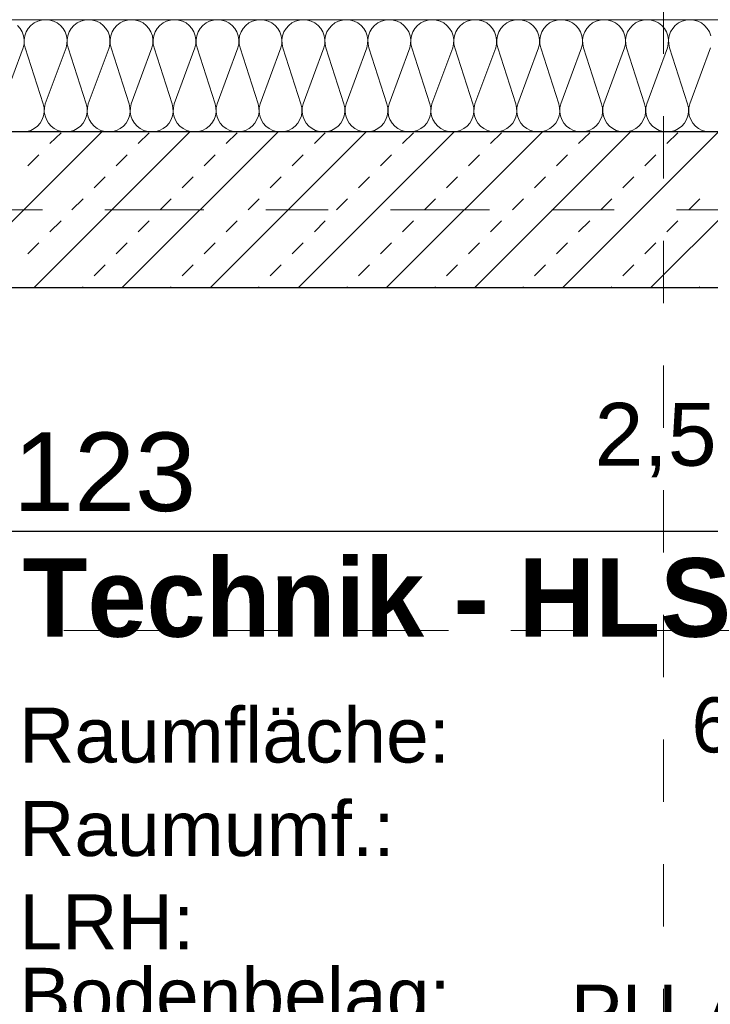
# Model space of a CAD drawing. Header units: metres. Extents: x -45.2 to 14.3, y -31.8 to 10.2.
# Tile 47 of 152: x -38.8 to -37.7, y -1.3 to 0.3. Entities that reach past the tile are written whole.
import ezdxf

# ---------------------------------------------------------------- set-up
doc = ezdxf.new("R2010")
doc.units = ezdxf.units.M
doc.header["$LTSCALE"] = 0.05
doc.linetypes.add('Achsen 01', pattern=[5.291531, 3.175, -1.058062, 0.352704, -0.705764])
doc.linetypes.add('Raster 01', pattern=[2, 1, -1])
for name, color, linetype, lineweight in [('013_Beton und Stahlbetonarbeiten-330 Außenwände', 7, 'Continuous', 25), ('AV1-Einrichtung Bemaßung', 7, 'Continuous', 9), ('AV1-Schnitt Achsen', 7, 'Achsen 01', 18), ('AV1-Stempel-Raumstempel', 7, 'Continuous', 9)]:
    doc.layers.add(name, color=color, linetype=linetype, lineweight=lineweight)
for name, color, linetype, lineweight, true_color in [('014_Fassadenarbeiten-330 mineralische Dämmung', 7, 'Continuous', 9, 0x666666), ('AV1-Achsen', 1, 'Achsen 01', 18, 0xff0000), ('AV1-Raster', 7, 'Raster 01', 9, 0xa6a6a6)]:
    doc.layers.add(name, color=color, linetype=linetype, lineweight=lineweight, true_color=true_color)
doc.styles.add('Arial', font='arial.ttf')
doc.styles.add('Arial (bold)', font='arialbd.ttf')

msp = doc.modelspace()

# ---------------------------------------------------------------- linework, layer by layer
at = {"layer": '013_Beton und Stahlbetonarbeiten-330 Außenwände', "color": 251, "linetype": 'Continuous', "lineweight": 13, "true_color": 0x4c4c4c}
for p, q in [((-38.7017, 0.125), (-38.9517, -0.125)), ((-38.5603, 0.125), (-38.8103, -0.125)), ((-38.7848, 0.1061), (-38.7671, 0.1237)), ((-38.4188, 0.125), (-38.6688, -0.125)), ((-38.6434, 0.1061), (-38.6257, 0.1237)), ((-38.2774, 0.125), (-38.5274, -0.125)), ((-38.502, 0.1061), (-38.4843, 0.1237)), ((-38.136, 0.125), (-38.386, -0.125)), ((-38.3605, 0.1061), (-38.3429, 0.1237)), ((-37.9946, 0.125), (-38.2446, -0.125)), ((-38.2191, 0.1061), (-38.2014, 0.1237)), ((-37.8531, 0.125), (-38.1031, -0.125)), ((-38.0777, 0.1061), (-38.06, 0.1237)), ((-37.7117, 0.125), (-37.9617, -0.125)), ((-37.9363, 0.1061), (-37.9186, 0.1237)), ((-37.5703, 0.125), (-37.8203, -0.125)), ((-37.7949, 0.1061), (-37.7772, 0.1237)), ((-38.8202, 0.0707), (-38.8025, 0.0884)), ((-38.6787, 0.0707), (-38.6611, 0.0884)), ((-38.5373, 0.0707), (-38.5196, 0.0884)), ((-38.3959, 0.0707), (-38.3782, 0.0884)), ((-38.2545, 0.0707), (-38.2368, 0.0884)), ((-38.1131, 0.0707), (-38.0954, 0.0884)), ((-37.9716, 0.0707), (-37.954, 0.0884)), ((-37.8302, 0.0707), (-37.8125, 0.0884)), ((-38.7141, 0.0354), (-38.6964, 0.053)), ((-38.5727, 0.0354), (-38.555, 0.053)), ((-38.4313, 0.0354), (-38.4136, 0.053)), ((-38.2898, 0.0354), (-38.2722, 0.053)), ((-38.1484, 0.0354), (-38.1307, 0.053)), ((-38.007, 0.0354), (-37.9893, 0.053)), ((-37.8656, 0.0354), (-37.8479, 0.053)), ((-38.7495, 0), (-38.7318, 0.0177)), ((-38.608, 0), (-38.5904, 0.0177)), ((-38.4666, 0), (-38.4489, 0.0177)), ((-38.3252, 0), (-38.3075, 0.0177)), ((-38.1838, 0), (-38.1661, 0.0177)), ((-38.0423, 0), (-38.0247, 0.0177)), ((-37.9009, 0), (-37.8832, 0.0177)), ((-37.7595, 0), (-37.7418, 0.0177)), ((-38.7848, -0.0354), (-38.7671, -0.0177)), ((-38.6434, -0.0354), (-38.6257, -0.0177)), ((-38.502, -0.0354), (-38.4843, -0.0177)), ((-38.3605, -0.0354), (-38.3429, -0.0177)), ((-38.2191, -0.0354), (-38.2014, -0.0177)), ((-38.0777, -0.0354), (-38.06, -0.0177)), ((-37.9363, -0.0354), (-37.9186, -0.0177)), ((-37.7949, -0.0354), (-37.7772, -0.0177)), ((-38.8202, -0.0707), (-38.8025, -0.053)), ((-38.6787, -0.0707), (-38.6611, -0.053)), ((-38.5373, -0.0707), (-38.5196, -0.053)), ((-38.3959, -0.0707), (-38.3782, -0.053)), ((-38.2545, -0.0707), (-38.2368, -0.053)), ((-38.1131, -0.0707), (-38.0954, -0.053)), ((-37.9716, -0.0707), (-37.954, -0.053)), ((-37.8302, -0.0707), (-37.8125, -0.053)), ((-38.7141, -0.1061), (-38.6964, -0.0884)), ((-38.5727, -0.1061), (-38.555, -0.0884)), ((-38.4313, -0.1061), (-38.4136, -0.0884)), ((-38.2898, -0.1061), (-38.2722, -0.0884)), ((-38.1484, -0.1061), (-38.1307, -0.0884)), ((-38.007, -0.1061), (-37.9893, -0.0884)), ((-37.8656, -0.1061), (-37.8479, -0.0884)), ((-38.733, -0.125), (-38.7318, -0.1237)), ((-38.5916, -0.125), (-38.5904, -0.1237)), ((-38.4502, -0.125), (-38.4489, -0.1237)), ((-38.3088, -0.125), (-38.3075, -0.1237)), ((-38.1673, -0.125), (-38.1661, -0.1237)), ((-38.0259, -0.125), (-38.0247, -0.1237)), ((-37.8845, -0.125), (-37.8832, -0.1237)), ((-37.7431, -0.125), (-37.7418, -0.1237))]:
    msp.add_line(p, q, dxfattribs=at)
at = {"layer": '013_Beton und Stahlbetonarbeiten-330 Außenwände'}
msp.add_lwpolyline([(-39.275, 0.125), (-39.275, -1.425), (-39.025, -1.425), (-39.025, -0.125), (-28.275, -0.125), (-28.275, 0.125)], close=True, dxfattribs=at)
at = {"layer": '014_Fassadenarbeiten-330 mineralische Dämmung'}
msp.add_lwpolyline([(-36.8275, -5.525), (-39.275, -5.525), (-39.275, 0.125), (-18.9, 0.125), (-18.9, 0.305), (-39.455, 0.305), (-39.455, -5.705), (-36.8275, -5.705)], close=True, dxfattribs=at)
for points in [[(-37.7243, 0.2792), (-37.7265, 0.2853), (-37.7298, 0.2908), (-37.7341, 0.2957), (-37.7392, 0.2997), (-37.7449, 0.3026), (-37.7512, 0.3044), (-37.7576, 0.305), (-37.7641, 0.3044), (-37.7703, 0.3026), (-37.776, 0.2997), (-37.7812, 0.2957), (-37.7854, 0.2908), (-37.7887, 0.2853), (-37.791, 0.2792), (-37.792, 0.2728), (-37.7918, 0.2663), (-37.7904, 0.26), (-37.7615, 0.17), (-37.7615, 0.17), (-37.7601, 0.1637), (-37.7599, 0.1572), (-37.7609, 0.1508), (-37.7631, 0.1447), (-37.7664, 0.1392), (-37.7707, 0.1343), (-37.7758, 0.1303), (-37.7816, 0.1274), (-37.7878, 0.1256), (-37.7943, 0.125), (-37.8007, 0.1256), (-37.8069, 0.1274), (-37.8127, 0.1303), (-37.8178, 0.1343), (-37.8221, 0.1392), (-37.8254, 0.1447), (-37.8276, 0.1508), (-37.8286, 0.1572), (-37.8284, 0.1637), (-37.827, 0.17), (-37.7938, 0.26), (-37.7938, 0.26), (-37.7924, 0.2663), (-37.7922, 0.2728), (-37.7932, 0.2792), (-37.7954, 0.2853), (-37.7987, 0.2908), (-37.803, 0.2957), (-37.8081, 0.2997), (-37.8139, 0.3026), (-37.8201, 0.3044), (-37.8266, 0.305), (-37.833, 0.3044), (-37.8392, 0.3026), (-37.845, 0.2997), (-37.8501, 0.2957), (-37.8544, 0.2908), (-37.8577, 0.2853), (-37.8599, 0.2792), (-37.8609, 0.2728), (-37.8607, 0.2663), (-37.8593, 0.26), (-37.8304, 0.17), (-37.8304, 0.17), (-37.829, 0.1637), (-37.8288, 0.1572), (-37.8298, 0.1508), (-37.832, 0.1447), (-37.8354, 0.1392), (-37.8396, 0.1343), (-37.8448, 0.1303), (-37.8505, 0.1274), (-37.8567, 0.1256), (-37.8632, 0.125), (-37.8696, 0.1256), (-37.8759, 0.1274), (-37.8816, 0.1303), (-37.8868, 0.1343), (-37.891, 0.1392), (-37.8943, 0.1447), (-37.8965, 0.1508), (-37.8976, 0.1572), (-37.8974, 0.1637), (-37.896, 0.17), (-37.8627, 0.26), (-37.8627, 0.26), (-37.8613, 0.2663), (-37.8611, 0.2728), (-37.8622, 0.2792), (-37.8644, 0.2853), (-37.8677, 0.2908), (-37.8719, 0.2957), (-37.8771, 0.2997), (-37.8828, 0.3026), (-37.8891, 0.3044), (-37.8955, 0.305), (-37.9019, 0.3044), (-37.9082, 0.3026), (-37.9139, 0.2997), (-37.919, 0.2957), (-37.9233, 0.2908), (-37.9266, 0.2853), (-37.9288, 0.2792), (-37.9299, 0.2728), (-37.9297, 0.2663), (-37.9283, 0.26), (-37.8994, 0.17), (-37.8994, 0.17), (-37.898, 0.1637), (-37.8978, 0.1572), (-37.8988, 0.1508), (-37.901, 0.1447), (-37.9043, 0.1392), (-37.9086, 0.1343), (-37.9137, 0.1303), (-37.9195, 0.1274), (-37.9257, 0.1256), (-37.9321, 0.125), (-37.9386, 0.1256), (-37.9448, 0.1274), (-37.9506, 0.1303), (-37.9557, 0.1343), (-37.96, 0.1392), (-37.9633, 0.1447), (-37.9655, 0.1508), (-37.9665, 0.1572), (-37.9663, 0.1637), (-37.9649, 0.17), (-37.9317, 0.26), (-37.9317, 0.26), (-37.9303, 0.2663), (-37.9301, 0.2728), (-37.9311, 0.2792), (-37.9333, 0.2853), (-37.9366, 0.2908), (-37.9409, 0.2957), (-37.946, 0.2997), (-37.9518, 0.3026), (-37.958, 0.3044), (-37.9644, 0.305), (-37.9709, 0.3044), (-37.9771, 0.3026), (-37.9829, 0.2997), (-37.988, 0.2957), (-37.9923, 0.2908), (-37.9956, 0.2853), (-37.9978, 0.2792), (-37.9988, 0.2728), (-37.9986, 0.2663), (-37.9972, 0.26), (-37.9683, 0.17), (-37.9683, 0.17), (-37.9669, 0.1637), (-37.9667, 0.1572), (-37.9677, 0.1508), (-37.9699, 0.1447), (-37.9732, 0.1392), (-37.9775, 0.1343), (-37.9826, 0.1303), (-37.9884, 0.1274), (-37.9946, 0.1256), (-38.0011, 0.125), (-38.0075, 0.1256), (-38.0138, 0.1274), (-38.0195, 0.1303), (-38.0246, 0.1343), (-38.0289, 0.1392), (-38.0322, 0.1447), (-38.0344, 0.1508), (-38.0355, 0.1572), (-38.0353, 0.1637), (-38.0339, 0.17), (-38.0006, 0.26), (-38.0006, 0.26), (-37.9992, 0.2663), (-37.999, 0.2728), (-38, 0.2792), (-38.0022, 0.2853), (-38.0055, 0.2908), (-38.0098, 0.2957), (-38.015, 0.2997), (-38.0207, 0.3026), (-38.0269, 0.3044), (-38.0334, 0.305), (-38.0398, 0.3044), (-38.046, 0.3026), (-38.0518, 0.2997), (-38.0569, 0.2957), (-38.0612, 0.2908), (-38.0645, 0.2853), (-38.0667, 0.2792), (-38.0678, 0.2728), (-38.0676, 0.2663), (-38.0662, 0.26), (-38.0372, 0.17), (-38.0372, 0.17), (-38.0358, 0.1637), (-38.0357, 0.1572), (-38.0367, 0.1508), (-38.0389, 0.1447), (-38.0422, 0.1392), (-38.0465, 0.1343), (-38.0516, 0.1303), (-38.0574, 0.1274), (-38.0636, 0.1256), (-38.07, 0.125), (-38.0765, 0.1256), (-38.0827, 0.1274), (-38.0885, 0.1303), (-38.0936, 0.1343), (-38.0979, 0.1392), (-38.1012, 0.1447), (-38.1034, 0.1508), (-38.1044, 0.1572), (-38.1042, 0.1637), (-38.1028, 0.17), (-38.0695, 0.26), (-38.0695, 0.26), (-38.0681, 0.2663), (-38.068, 0.2728), (-38.069, 0.2792), (-38.0712, 0.2853), (-38.0745, 0.2908), (-38.0788, 0.2957), (-38.0839, 0.2997), (-38.0897, 0.3026), (-38.0959, 0.3044), (-38.1023, 0.305), (-38.1088, 0.3044), (-38.115, 0.3026), (-38.1208, 0.2997), (-38.1259, 0.2957), (-38.1302, 0.2908), (-38.1335, 0.2853), (-38.1357, 0.2792), (-38.1367, 0.2728), (-38.1365, 0.2663), (-38.1351, 0.26), (-38.1062, 0.17), (-38.1062, 0.17), (-38.1048, 0.1637), (-38.1046, 0.1572), (-38.1056, 0.1508), (-38.1078, 0.1447), (-38.1111, 0.1392), (-38.1154, 0.1343), (-38.1205, 0.1303), (-38.1263, 0.1274), (-38.1325, 0.1256), (-38.139, 0.125), (-38.1454, 0.1256), (-38.1516, 0.1274), (-38.1574, 0.1303), (-38.1625, 0.1343), (-38.1668, 0.1392), (-38.1701, 0.1447), (-38.1723, 0.1508), (-38.1733, 0.1572), (-38.1732, 0.1637), (-38.1718, 0.17), (-38.1385, 0.26), (-38.1385, 0.26), (-38.1371, 0.2663), (-38.1369, 0.2728), (-38.1379, 0.2792), (-38.1401, 0.2853), (-38.1434, 0.2908), (-38.1477, 0.2957), (-38.1528, 0.2997), (-38.1586, 0.3026), (-38.1648, 0.3044), (-38.1713, 0.305), (-38.1777, 0.3044), (-38.1839, 0.3026), (-38.1897, 0.2997), (-38.1948, 0.2957), (-38.1991, 0.2908), (-38.2024, 0.2853), (-38.2046, 0.2792), (-38.2056, 0.2728), (-38.2055, 0.2663), (-38.2041, 0.26), (-38.1751, 0.17), (-38.1751, 0.17), (-38.1737, 0.1637), (-38.1735, 0.1572), (-38.1746, 0.1508), (-38.1768, 0.1447), (-38.1801, 0.1392), (-38.1844, 0.1343), (-38.1895, 0.1303), (-38.1953, 0.1274), (-38.2015, 0.1256), (-38.2079, 0.125), (-38.2144, 0.1256), (-38.2206, 0.1274), (-38.2264, 0.1303), (-38.2315, 0.1343), (-38.2358, 0.1392), (-38.2391, 0.1447), (-38.2413, 0.1508), (-38.2423, 0.1572), (-38.2421, 0.1637), (-38.2407, 0.17), (-38.2074, 0.26), (-38.2074, 0.26), (-38.206, 0.2663), (-38.2058, 0.2728), (-38.2069, 0.2792), (-38.2091, 0.2853), (-38.2124, 0.2908), (-38.2167, 0.2957), (-38.2218, 0.2997), (-38.2276, 0.3026), (-38.2338, 0.3044), (-38.2402, 0.305), (-38.2467, 0.3044), (-38.2529, 0.3026), (-38.2587, 0.2997), (-38.2638, 0.2957), (-38.2681, 0.2908), (-38.2714, 0.2853), (-38.2736, 0.2792), (-38.2746, 0.2728), (-38.2744, 0.2663), (-38.273, 0.26), (-38.2441, 0.17), (-38.2441, 0.17), (-38.2427, 0.1637), (-38.2425, 0.1572), (-38.2435, 0.1508), (-38.2457, 0.1447), (-38.249, 0.1392), (-38.2533, 0.1343), (-38.2584, 0.1303), (-38.2642, 0.1274), (-38.2704, 0.1256), (-38.2769, 0.125), (-38.2833, 0.1256), (-38.2895, 0.1274), (-38.2953, 0.1303), (-38.3004, 0.1343), (-38.3047, 0.1392), (-38.308, 0.1447), (-38.3102, 0.1508), (-38.3112, 0.1572), (-38.311, 0.1637), (-38.3097, 0.17), (-38.2764, 0.26), (-38.2764, 0.26), (-38.275, 0.2663), (-38.2748, 0.2728), (-38.2758, 0.2792), (-38.278, 0.2853), (-38.2813, 0.2908), (-38.2856, 0.2957), (-38.2907, 0.2997), (-38.2965, 0.3026), (-38.3027, 0.3044), (-38.3092, 0.305), (-38.3156, 0.3044), (-38.3218, 0.3026), (-38.3276, 0.2997), (-38.3327, 0.2957), (-38.337, 0.2908), (-38.3403, 0.2853), (-38.3425, 0.2792), (-38.3435, 0.2728), (-38.3433, 0.2663), (-38.3419, 0.26), (-38.313, 0.17), (-38.313, 0.17), (-38.3116, 0.1637), (-38.3114, 0.1572), (-38.3125, 0.1508), (-38.3147, 0.1447), (-38.318, 0.1392), (-38.3223, 0.1343), (-38.3274, 0.1303), (-38.3331, 0.1274), (-38.3394, 0.1256), (-38.3458, 0.125), (-38.3523, 0.1256), (-38.3585, 0.1274), (-38.3642, 0.1303), (-38.3694, 0.1343), (-38.3737, 0.1392), (-38.377, 0.1447), (-38.3792, 0.1508), (-38.3802, 0.1572), (-38.38, 0.1637), (-38.3786, 0.17), (-38.3453, 0.26), (-38.3453, 0.26), (-38.3439, 0.2663), (-38.3437, 0.2728), (-38.3448, 0.2792), (-38.347, 0.2853), (-38.3503, 0.2908), (-38.3546, 0.2957), (-38.3597, 0.2997), (-38.3654, 0.3026), (-38.3717, 0.3044), (-38.3781, 0.305), (-38.3846, 0.3044), (-38.3908, 0.3026), (-38.3965, 0.2997), (-38.4017, 0.2957), (-38.4059, 0.2908), (-38.4093, 0.2853), (-38.4115, 0.2792), (-38.4125, 0.2728), (-38.4123, 0.2663), (-38.4109, 0.26), (-38.382, 0.17), (-38.382, 0.17), (-38.3806, 0.1637), (-38.3804, 0.1572), (-38.3814, 0.1508), (-38.3836, 0.1447), (-38.3869, 0.1392), (-38.3912, 0.1343), (-38.3963, 0.1303), (-38.4021, 0.1274), (-38.4083, 0.1256), (-38.4148, 0.125), (-38.4212, 0.1256), (-38.4274, 0.1274), (-38.4332, 0.1303), (-38.4383, 0.1343), (-38.4426, 0.1392), (-38.4459, 0.1447), (-38.4481, 0.1508), (-38.4491, 0.1572), (-38.4489, 0.1637), (-38.4475, 0.17), (-38.4143, 0.26), (-38.4143, 0.26), (-38.4129, 0.2663), (-38.4127, 0.2728), (-38.4137, 0.2792), (-38.4159, 0.2853), (-38.4192, 0.2908), (-38.4235, 0.2957), (-38.4286, 0.2997), (-38.4344, 0.3026), (-38.4406, 0.3044), (-38.4471, 0.305), (-38.4535, 0.3044), (-38.4597, 0.3026), (-38.4655, 0.2997), (-38.4706, 0.2957), (-38.4749, 0.2908), (-38.4782, 0.2853), (-38.4804, 0.2792), (-38.4814, 0.2728), (-38.4812, 0.2663), (-38.4798, 0.26), (-38.4509, 0.17), (-38.4509, 0.17), (-38.4495, 0.1637), (-38.4493, 0.1572), (-38.4503, 0.1508), (-38.4526, 0.1447), (-38.4559, 0.1392), (-38.4601, 0.1343), (-38.4653, 0.1303), (-38.471, 0.1274), (-38.4773, 0.1256), (-38.4837, 0.125), (-38.4901, 0.1256), (-38.4964, 0.1274), (-38.5021, 0.1303), (-38.5073, 0.1343), (-38.5115, 0.1392), (-38.5148, 0.1447), (-38.517, 0.1508), (-38.5181, 0.1572), (-38.5179, 0.1637), (-38.5165, 0.17), (-38.4832, 0.26), (-38.4832, 0.26), (-38.4818, 0.2663), (-38.4816, 0.2728), (-38.4827, 0.2792), (-38.4849, 0.2853), (-38.4882, 0.2908), (-38.4924, 0.2957), (-38.4976, 0.2997), (-38.5033, 0.3026), (-38.5096, 0.3044), (-38.516, 0.305), (-38.5224, 0.3044), (-38.5287, 0.3026), (-38.5344, 0.2997), (-38.5396, 0.2957), (-38.5438, 0.2908), (-38.5471, 0.2853), (-38.5493, 0.2792), (-38.5504, 0.2728), (-38.5502, 0.2663), (-38.5488, 0.26), (-38.5199, 0.17), (-38.5199, 0.17), (-38.5185, 0.1637), (-38.5183, 0.1572), (-38.5193, 0.1508), (-38.5215, 0.1447), (-38.5248, 0.1392), (-38.5291, 0.1343), (-38.5342, 0.1303), (-38.54, 0.1274), (-38.5462, 0.1256), (-38.5526, 0.125), (-38.5591, 0.1256), (-38.5653, 0.1274), (-38.5711, 0.1303), (-38.5762, 0.1343), (-38.5805, 0.1392), (-38.5838, 0.1447), (-38.586, 0.1508), (-38.587, 0.1572), (-38.5868, 0.1637), (-38.5854, 0.17), (-38.5522, 0.26), (-38.5522, 0.26), (-38.5508, 0.2663), (-38.5506, 0.2728), (-38.5516, 0.2792), (-38.5538, 0.2853), (-38.5571, 0.2908), (-38.5614, 0.2957), (-38.5665, 0.2997), (-38.5723, 0.3026), (-38.5785, 0.3044), (-38.5849, 0.305), (-38.5914, 0.3044), (-38.5976, 0.3026), (-38.6034, 0.2997), (-38.6085, 0.2957), (-38.6128, 0.2908), (-38.6161, 0.2853), (-38.6183, 0.2792), (-38.6193, 0.2728), (-38.6191, 0.2663), (-38.6177, 0.26), (-38.5888, 0.17), (-38.5888, 0.17), (-38.5874, 0.1637), (-38.5872, 0.1572), (-38.5882, 0.1508), (-38.5904, 0.1447), (-38.5937, 0.1392), (-38.598, 0.1343), (-38.6032, 0.1303), (-38.6089, 0.1274), (-38.6151, 0.1256), (-38.6216, 0.125), (-38.628, 0.1256), (-38.6343, 0.1274), (-38.64, 0.1303), (-38.6451, 0.1343), (-38.6494, 0.1392), (-38.6527, 0.1447), (-38.6549, 0.1508), (-38.656, 0.1572), (-38.6558, 0.1637), (-38.6544, 0.17), (-38.6211, 0.26), (-38.6211, 0.26), (-38.6197, 0.2663), (-38.6195, 0.2728), (-38.6205, 0.2792), (-38.6227, 0.2853), (-38.6261, 0.2908), (-38.6303, 0.2957), (-38.6355, 0.2997), (-38.6412, 0.3026), (-38.6474, 0.3044), (-38.6539, 0.305), (-38.6603, 0.3044), (-38.6666, 0.3026), (-38.6723, 0.2997), (-38.6774, 0.2957), (-38.6817, 0.2908), (-38.685, 0.2853), (-38.6872, 0.2792), (-38.6883, 0.2728), (-38.6881, 0.2663), (-38.6867, 0.26), (-38.6577, 0.17), (-38.6577, 0.17), (-38.6564, 0.1637), (-38.6562, 0.1572), (-38.6572, 0.1508), (-38.6594, 0.1447), (-38.6627, 0.1392), (-38.667, 0.1343), (-38.6721, 0.1303), (-38.6779, 0.1274), (-38.6841, 0.1256), (-38.6905, 0.125), (-38.697, 0.1256), (-38.7032, 0.1274), (-38.709, 0.1303), (-38.7141, 0.1343), (-38.7184, 0.1392), (-38.7217, 0.1447), (-38.7239, 0.1508), (-38.7249, 0.1572), (-38.7247, 0.1637), (-38.7233, 0.17), (-38.69, 0.26), (-38.69, 0.26), (-38.6887, 0.2663), (-38.6885, 0.2728), (-38.6895, 0.2792), (-38.6917, 0.2853), (-38.695, 0.2908), (-38.6993, 0.2957), (-38.7044, 0.2997), (-38.7102, 0.3026), (-38.7164, 0.3044), (-38.7228, 0.305), (-38.7293, 0.3044), (-38.7355, 0.3026), (-38.7413, 0.2997), (-38.7464, 0.2957), (-38.7507, 0.2908), (-38.754, 0.2853), (-38.7562, 0.2792), (-38.7572, 0.2728), (-38.757, 0.2663), (-38.7556, 0.26), (-38.7267, 0.17), (-38.7267, 0.17), (-38.7253, 0.1637), (-38.7251, 0.1572), (-38.7261, 0.1508), (-38.7283, 0.1447), (-38.7316, 0.1392), (-38.7359, 0.1343), (-38.741, 0.1303), (-38.7468, 0.1274), (-38.753, 0.1256), (-38.7595, 0.125), (-38.7659, 0.1256), (-38.7721, 0.1274), (-38.7779, 0.1303), (-38.783, 0.1343), (-38.7873, 0.1392), (-38.7906, 0.1447), (-38.7928, 0.1508), (-38.7939, 0.1572), (-38.7937, 0.1637), (-38.7923, 0.17), (-38.759, 0.26), (-38.759, 0.26), (-38.7576, 0.2663), (-38.7574, 0.2728), (-38.7584, 0.2792), (-38.7606, 0.2853), (-38.7639, 0.2908), (-38.7682, 0.2957), (-38.7733, 0.2997), (-38.7791, 0.3026), (-38.7853, 0.3044), (-38.7918, 0.305), (-38.7982, 0.3044), (-38.8044, 0.3026), (-38.8102, 0.2997), (-38.8153, 0.2957), (-38.8196, 0.2908), (-38.8229, 0.2853), (-38.8251, 0.2792), (-38.8261, 0.2728), (-38.826, 0.2663), (-38.8246, 0.26), (-38.7956, 0.17), (-38.7956, 0.17), (-38.7942, 0.1637), (-38.794, 0.1572), (-38.7951, 0.1508), (-38.7973, 0.1447), (-38.8006, 0.1392), (-38.8049, 0.1343), (-38.81, 0.1303), (-38.8158, 0.1274), (-38.822, 0.1256), (-38.8284, 0.125), (-38.8349, 0.1256)], [(-38.8612, 0.17), (-38.8279, 0.26), (-38.8279, 0.26), (-38.8265, 0.2663), (-38.8264, 0.2728), (-38.8274, 0.2792), (-38.8296, 0.2853), (-38.8329, 0.2908), (-38.8372, 0.2957)], [(-37.7189, 0.1256), (-37.7253, 0.125), (-37.7318, 0.1256), (-37.738, 0.1274), (-37.7437, 0.1303), (-37.7489, 0.1343), (-37.7532, 0.1392), (-37.7565, 0.1447), (-37.7587, 0.1508), (-37.7597, 0.1572), (-37.7595, 0.1637), (-37.7581, 0.17), (-37.7248, 0.26)]]:
    msp.add_lwpolyline(points, dxfattribs=at)
at = {"layer": 'AV1-Achsen'}
msp.add_line((-43.2844, 0), (4.2656, 0), dxfattribs=at)
at = {"layer": 'AV1-Einrichtung Bemaßung', "color": 0, "lineweight": -2}
msp.add_line((-36.5218, -0.5164), (-38.9543, -0.5164), dxfattribs=at)
at = {"layer": 'AV1-Raster'}
msp.add_line((-37.8, -22.95), (-37.8, 1.35), dxfattribs=at)
at = {"layer": 'AV1-Schnitt Achsen'}
msp.add_line((-43.35, -0.675), (4.2, -0.675), dxfattribs=at)

# ---------------------------------------------------------------- texts
at = {"layer": 'AV1-Einrichtung Bemaßung', "color": 0, "insert": (-37.9107, -0.4295), "char_height": 0.10087, "attachment_point": 7, "style": 'Arial'}
msp.add_mtext('2,57', dxfattribs=at)
at = {"layer": 'AV1-Stempel-Raumstempel', "attachment_point": 7}
for s, insert, char_height, style in [('123', (-38.8442, -0.4853), 0.12609, 'Arial'), ('Technik - HLS', (-38.8288, -0.687), 0.12609, 'Arial (bold)'), ('Raumfläche:', (-38.8347, -0.8883), 0.088263, 'Arial'), ('61,54', (-37.7551, -0.8872), 0.08826, 'Arial'), ('Raumumf.:', (-38.8347, -1.0383), 0.08826, 'Arial'), ('LRH:', (-38.834, -1.1868), 0.08826, 'Arial'), ('Bodenbelag:', (-38.834, -1.3313), 0.088263, 'Arial'), ('PU-Anstrich', (-37.9491, -1.3331), 0.088263, 'Arial')]:
    msp.add_mtext(s, dxfattribs=dict(at, insert=insert, char_height=char_height, style=style))

doc.saveas('drawing.dxf')
